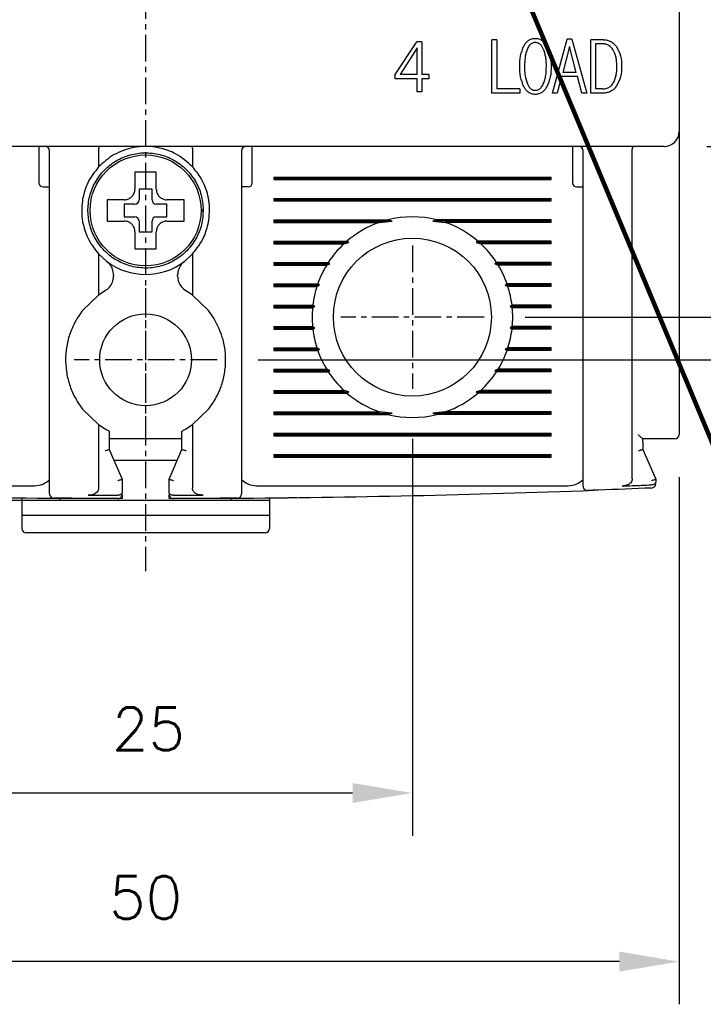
# Model space of a CAD drawing. Extents: x -6 to 988, y -5 to 692.
# Tile 5 of 24: x 283 to 315, y 454 to 500. Entities that reach past the tile are written whole.
import ezdxf

# ---------------------------------------------------------------- set-up
doc = ezdxf.new("R2010")
doc.units = 0
doc.header["$MEASUREMENT"] = 0
doc.linetypes.add('CENTER', pattern=[2, 1.25, -0.25, 0.25, -0.25])
doc.layers.get('0').update_dxf_attribs({"linetype": 'CONTINUOUS'})
doc.layers.add('cen', color=1, linetype='CENTER')
doc.layers.add('di', color=3, linetype='CONTINUOUS')
doc.styles.add('KIM', font='ROMANS.shx', dxfattribs={"height": 5, "bigfont": 'GSG1.shx'})
doc.styles.get("Standard").update_dxf_attribs({"font": 'romans.shx', "height": 2, "bigfont": 'hgs.shx'})
doc.dimstyles.get("Standard").update_dxf_attribs({"dimscale": 0, "dimtxt": 2, "dimasz": 2, "dimexe": 0.5, "dimexo": 0.5, "dimgap": 1, "dimtad": 1, "dimdsep": 46, "dimtxsty": 'Standard', "dimcen": 0, "dimclrd": 3, "dimclre": 3, "dimclrt": 3, "dimadec": 0, "dimazin": 2, "dimtp": 0.1, "dimtm": 0.1, "dimtfac": 1, "dimtmove": 0, "dimatfit": 3, "dimfxl": 0, "dimtolj": 1, "dimarcsym": 0})
doc.dimstyles.new('STANDARD$0', dxfattribs={"dimtxt": 5, "dimasz": 5, "dimexe": 1, "dimexo": 2, "dimgap": 2, "dimtad": 1, "dimdec": 4, "dimzin": 12, "dimdsep": 46, "dimtxsty": 'KIM', "dimcen": -1, "dimdle": 0.1, "dimadec": 0, "dimazin": 0, "dimtfac": 1, "dimtdec": 4, "dimtmove": 0, "dimatfit": 3, "dimfxl": 0, "dimtolj": 1, "dimtzin": 0, "dimarcsym": 0})

# ---------------------------------------------------------------- blocks, each defined once
blk = doc.blocks.new('*D147')
at = {"layer": 'di'}
for p, q in [((263.978, 478.683), (263.978, 453.883)), ((313.978, 478.583), (313.978, 453.883)), ((311.178, 455.883), (266.778, 455.883))]:
    blk.add_line(p, q, dxfattribs=at)
for points in [[(266.778, 456.35), (266.778, 455.416), (263.978, 455.883)], [(311.178, 456.35), (311.178, 455.416), (313.978, 455.883)]]:
    blk.add_solid(points, dxfattribs=at)
at = {"layer": 'di', "insert": (288.979, 458.883), "char_height": 2, "attachment_point": 5}
blk.add_mtext('\\A1;50', dxfattribs=at)
blk = doc.blocks.new('*D148')
at = {"layer": 'di'}
for p, q in [((276.478, 480.383), (276.478, 461.785)), ((301.478, 480.383), (301.478, 461.785)), ((279.278, 463.785), (298.678, 463.785))]:
    blk.add_line(p, q, dxfattribs=at)
for points in [[(279.278, 464.252), (279.278, 463.318), (276.478, 463.785)], [(298.678, 464.252), (298.678, 463.318), (301.478, 463.785)]]:
    blk.add_solid(points, dxfattribs=at)
at = {"layer": 'di', "insert": (289.113, 466.785), "char_height": 2, "attachment_point": 5}
blk.add_mtext('\\A1;25', dxfattribs=at)
blk = doc.blocks.new('*D149')
at = {"layer": 'di'}
for p, q in [((262.778, 576.083), (253.016, 576.083)), ((255.016, 573.283), (255.016, 480.283)), ((286.978, 477.483), (253.016, 477.483))]:
    blk.add_line(p, q, dxfattribs=at)
for points in [[(254.549, 573.283), (255.483, 573.283), (255.016, 576.083)], [(254.549, 480.283), (255.483, 480.283), (255.016, 477.483)]]:
    blk.add_solid(points, dxfattribs=at)
at = {"layer": 'di', "insert": (252.016, 527.183), "char_height": 2, "attachment_point": 5, "rotation": 90}
blk.add_mtext('\\A1;98.5', dxfattribs=at)
blk = doc.blocks.new('*D151')
at = {"layer": 'di'}
for p, q in [((306.755, 566.083), (353.689, 566.083)), ((351.689, 563.283), (351.689, 488.883)), ((306.755, 486.083), (353.689, 486.083))]:
    blk.add_line(p, q, dxfattribs=at)
for points in [[(351.223, 563.283), (352.156, 563.283), (351.689, 566.083)], [(351.223, 488.883), (352.156, 488.883), (351.689, 486.083)]]:
    blk.add_solid(points, dxfattribs=at)
at = {"layer": 'di', "insert": (348.689, 526.083), "char_height": 2, "attachment_point": 5, "rotation": 90}
blk.add_mtext('\\A1;80', dxfattribs=at)
blk = doc.blocks.new('*D152')
at = {"layer": 'di'}
for p, q in [((315.278, 558.083), (343.689, 558.083)), ((341.689, 555.283), (341.689, 496.883)), ((315.278, 494.083), (343.689, 494.083))]:
    blk.add_line(p, q, dxfattribs=at)
for points in [[(341.223, 555.283), (342.156, 555.283), (341.689, 558.083)], [(341.223, 496.883), (342.156, 496.883), (341.689, 494.083)]]:
    blk.add_solid(points, dxfattribs=at)
at = {"layer": 'di', "insert": (338.689, 526.083), "char_height": 2, "attachment_point": 5, "rotation": 90}
blk.add_mtext('\\A1;64', dxfattribs=at)
blk = doc.blocks.new('*D161')
at = {"layer": 'di'}
for p, q in [((294.333, 568.083), (363.689, 568.083)), ((361.689, 565.283), (361.689, 486.883)), ((294.255, 484.083), (363.689, 484.083))]:
    blk.add_line(p, q, dxfattribs=at)
for points in [[(361.223, 565.283), (362.156, 565.283), (361.689, 568.083)], [(361.223, 486.883), (362.156, 486.883), (361.689, 484.083)]]:
    blk.add_solid(points, dxfattribs=at)
at = {"layer": 'di', "insert": (358.689, 526.083), "char_height": 2, "attachment_point": 5, "rotation": 90}
blk.add_mtext('\\A1;84', dxfattribs=at)

msp = doc.modelspace()

# ---------------------------------------------------------------- linework, layer by layer
for p, q in [((313.978, 557.383), (313.978, 494.783)), ((300.675, 497.448), (301.682, 498.987)), ((301.925, 498.987), (301.682, 498.987)), ((301.925, 498.987), (301.925, 497.448)), ((305.427, 499.083), (305.203, 499.083)), ((305.203, 496.583), (305.203, 499.083)), ((305.427, 499.083), (305.427, 496.775)), ((308.043, 496.583), (308.726, 499.115)), ((308.834, 498.762), (308.519, 497.544)), ((308.945, 499.115), (308.726, 499.115)), ((309.155, 497.544), (308.834, 498.762)), ((308.945, 499.115), (309.645, 496.583)), ((309.839, 496.583), (309.839, 499.083)), ((310.431, 499.083), (309.839, 499.083)), ((310.378, 498.89), (310.063, 498.89)), ((310.063, 498.89), (310.063, 496.775)), ((301.7, 498.698), (300.899, 497.448)), ((301.7, 497.448), (301.7, 498.698)), ((300.675, 497.256), (300.675, 497.448)), ((301.7, 497.448), (300.899, 497.448)), ((302.246, 497.448), (301.925, 497.448)), ((302.246, 497.448), (302.246, 497.256)), ((309.155, 497.544), (308.519, 497.544)), ((301.7, 497.256), (300.675, 497.256)), ((301.7, 496.647), (301.7, 497.256)), ((302.246, 497.256), (301.925, 497.256)), ((301.925, 497.256), (301.925, 496.647)), ((308.462, 497.352), (308.267, 496.583)), ((309.209, 497.352), (308.462, 497.352)), ((309.421, 496.583), (309.209, 497.352)), ((301.925, 496.647), (301.7, 496.647)), ((306.519, 496.583), (305.203, 496.583)), ((306.519, 496.775), (305.427, 496.775)), ((306.519, 496.775), (306.519, 496.583)), ((308.267, 496.583), (308.043, 496.583)), ((309.645, 496.583), (309.421, 496.583)), ((310.431, 496.583), (309.839, 496.583)), ((310.378, 496.775), (310.063, 496.775)), ((313.978, 494.783), (313.978, 493.955)), ((313.278, 494.083), (264.678, 494.083)), ((283.978, 494.083), (283.978, 493.683)), ((283.978, 493.683), (283.978, 492.383)), ((284.478, 478.68), (284.478, 493.883)), ((286.778, 493.899), (286.778, 493.897)), ((286.778, 493.897), (286.778, 493.122)), ((291.178, 493.897), (291.178, 493.899)), ((291.178, 493.897), (291.178, 493.122)), ((293.478, 493.883), (293.478, 478.68)), ((293.978, 493.683), (293.978, 494.083)), ((293.978, 492.383), (293.978, 493.683)), ((308.978, 494.083), (308.978, 493.683)), ((308.978, 493.683), (308.978, 492.383)), ((309.478, 479.041), (309.478, 493.883)), ((311.778, 493.899), (311.778, 493.897)), ((311.778, 478.503), (311.778, 493.897)), ((313.978, 493.955), (313.978, 480.583)), ((294.978, 492.64), (307.978, 492.64)), ((294.978, 492.64), (294.978, 492.525)), ((294.978, 492.583), (307.978, 492.583)), ((294.978, 492.525), (307.978, 492.525)), ((307.978, 492.525), (307.978, 492.64)), ((284.178, 492.183), (284.478, 492.183)), ((289.278, 492.083), (288.678, 492.083)), ((288.678, 492.083), (288.678, 491.583)), ((289.278, 491.583), (289.278, 492.083)), ((293.778, 492.183), (293.478, 492.183)), ((309.178, 492.183), (309.478, 492.183)), ((287.409, 491.583), (287.178, 491.583)), ((288.478, 491.383), (287.978, 491.383)), ((287.978, 491.383), (287.978, 490.783)), ((289.978, 491.383), (289.478, 491.383)), ((289.978, 490.783), (289.978, 491.383)), ((294.978, 491.64), (307.978, 491.64)), ((294.978, 491.64), (294.978, 491.525)), ((294.978, 491.583), (307.978, 491.583)), ((294.978, 491.525), (307.978, 491.525)), ((307.978, 491.525), (307.978, 491.64)), ((291.578, 491.117), (291.678, 491.117)), ((291.678, 491.049), (291.578, 491.049)), ((291.678, 491.117), (291.678, 491.049)), ((287.978, 490.783), (288.478, 490.783)), ((288.678, 490.583), (288.678, 490.083)), ((289.278, 490.083), (289.278, 490.583)), ((289.478, 490.783), (289.978, 490.783)), ((294.978, 490.64), (300.331, 490.64)), ((294.978, 490.64), (294.978, 490.525)), ((294.978, 490.583), (300.525, 490.583)), ((294.978, 490.525), (299.943, 490.525)), ((299.943, 490.525), (300.525, 490.583)), ((300.525, 490.583), (300.331, 490.64)), ((302.626, 490.64), (302.432, 490.583)), ((302.432, 490.583), (303.013, 490.525)), ((307.978, 490.583), (302.432, 490.583)), ((307.978, 490.64), (302.626, 490.64)), ((307.978, 490.525), (303.013, 490.525)), ((307.978, 490.525), (307.978, 490.64)), ((288.678, 490.083), (289.278, 490.083)), ((294.978, 489.64), (298.407, 489.64)), ((294.978, 489.64), (294.978, 489.525)), ((294.978, 489.583), (298.493, 489.583)), ((294.978, 489.525), (298.278, 489.525)), ((298.278, 489.525), (298.493, 489.583)), ((298.493, 489.583), (298.407, 489.64)), ((304.55, 489.64), (304.463, 489.583)), ((304.463, 489.583), (304.679, 489.525)), ((307.978, 489.583), (304.463, 489.583)), ((307.978, 489.64), (304.55, 489.64)), ((307.978, 489.525), (304.679, 489.525)), ((307.978, 489.525), (307.978, 489.64)), ((288.478, 489.513), (288.478, 489.283)), ((286.778, 489.043), (286.778, 487.12)), ((286.778, 489.043), (287.163, 488.695)), ((290.794, 488.695), (291.178, 489.043)), ((291.178, 489.043), (291.178, 487.12)), ((294.978, 488.64), (297.535, 488.64)), ((294.978, 488.64), (294.978, 488.525)), ((297.617, 488.583), (297.535, 488.64)), ((305.422, 488.64), (305.34, 488.583)), ((307.978, 488.64), (305.422, 488.64)), ((307.978, 488.525), (307.978, 488.64)), ((294.978, 488.583), (297.617, 488.583)), ((294.978, 488.525), (297.463, 488.525)), ((297.463, 488.525), (297.617, 488.583)), ((305.34, 488.583), (305.494, 488.525)), ((307.978, 488.583), (305.34, 488.583)), ((307.978, 488.525), (305.494, 488.525)), ((287.478, 488.058), (287.478, 488.009)), ((290.478, 488.009), (290.478, 488.058)), ((287.083, 487.318), (286.778, 487.12)), ((291.178, 487.12), (290.874, 487.318)), ((294.978, 487.64), (297.044, 487.64)), ((294.978, 487.64), (294.978, 487.525)), ((294.978, 487.583), (297.13, 487.583)), ((294.978, 487.525), (297.005, 487.525)), ((297.005, 487.525), (297.13, 487.583)), ((297.13, 487.583), (297.044, 487.64)), ((305.913, 487.64), (305.827, 487.583)), ((305.827, 487.583), (305.952, 487.525)), ((307.978, 487.583), (305.827, 487.583)), ((307.978, 487.64), (305.913, 487.64)), ((307.978, 487.525), (305.952, 487.525)), ((307.978, 487.525), (307.978, 487.64)), ((286.778, 487.12), (286.028, 486.398)), ((291.928, 486.398), (291.178, 487.12)), ((292.178, 486.038), (291.928, 486.398)), ((294.978, 486.64), (296.812, 486.64)), ((294.978, 486.64), (294.978, 486.525)), ((294.978, 486.583), (296.906, 486.583)), ((294.978, 486.525), (296.799, 486.525)), ((296.799, 486.525), (296.906, 486.583)), ((296.906, 486.583), (296.812, 486.64)), ((306.145, 486.64), (306.051, 486.583)), ((306.051, 486.583), (306.158, 486.525)), ((307.978, 486.583), (306.051, 486.583)), ((307.978, 486.64), (306.145, 486.64)), ((307.978, 486.525), (306.158, 486.525)), ((307.978, 486.525), (307.978, 486.64)), ((294.978, 485.64), (296.799, 485.64)), ((294.978, 485.64), (294.978, 485.525)), ((294.978, 485.583), (296.906, 485.583)), ((294.978, 485.525), (296.812, 485.525)), ((296.906, 485.583), (296.799, 485.64)), ((296.812, 485.525), (296.906, 485.583)), ((306.158, 485.64), (306.051, 485.583)), ((306.051, 485.583), (306.145, 485.525)), ((307.978, 485.583), (306.051, 485.583)), ((307.978, 485.525), (306.145, 485.525)), ((307.978, 485.64), (306.158, 485.64)), ((307.978, 485.525), (307.978, 485.64)), ((294.978, 484.64), (297.005, 484.64)), ((294.978, 484.64), (294.978, 484.525)), ((294.978, 484.583), (297.13, 484.583)), ((294.978, 484.525), (297.044, 484.525)), ((297.13, 484.583), (297.005, 484.64)), ((297.044, 484.525), (297.13, 484.583)), ((305.952, 484.64), (305.827, 484.583)), ((305.827, 484.583), (305.913, 484.525)), ((307.978, 484.583), (305.827, 484.583)), ((307.978, 484.525), (305.913, 484.525)), ((307.978, 484.64), (305.952, 484.64)), ((307.978, 484.525), (307.978, 484.64)), ((294.978, 483.64), (297.463, 483.64)), ((294.978, 483.64), (294.978, 483.525)), ((294.978, 483.583), (297.617, 483.583)), ((294.978, 483.525), (297.535, 483.525)), ((297.617, 483.583), (297.463, 483.64)), ((297.535, 483.525), (297.617, 483.583)), ((305.494, 483.64), (305.34, 483.583)), ((305.34, 483.583), (305.422, 483.525)), ((307.978, 483.583), (305.34, 483.583)), ((307.978, 483.525), (305.422, 483.525)), ((307.978, 483.64), (305.494, 483.64)), ((307.978, 483.525), (307.978, 483.64)), ((294.978, 482.64), (298.278, 482.64)), ((294.978, 482.64), (294.978, 482.525)), ((298.493, 482.583), (298.278, 482.64)), ((304.679, 482.64), (304.463, 482.583)), ((307.978, 482.64), (304.679, 482.64)), ((307.978, 482.525), (307.978, 482.64)), ((294.978, 482.583), (298.493, 482.583)), ((294.978, 482.525), (298.407, 482.525)), ((298.407, 482.525), (298.493, 482.583)), ((304.463, 482.583), (304.55, 482.525)), ((307.978, 482.583), (304.463, 482.583)), ((307.978, 482.525), (304.55, 482.525)), ((285.778, 482.128), (286.028, 481.768)), ((286.028, 481.768), (286.778, 481.046)), ((291.178, 481.046), (291.928, 481.768)), ((294.978, 481.64), (299.943, 481.64)), ((294.978, 481.64), (294.978, 481.525)), ((294.978, 481.583), (300.525, 481.583)), ((294.978, 481.525), (300.331, 481.525)), ((300.525, 481.583), (299.943, 481.64)), ((300.331, 481.525), (300.525, 481.583)), ((303.013, 481.64), (302.432, 481.583)), ((302.432, 481.583), (302.626, 481.525)), ((307.978, 481.583), (302.432, 481.583)), ((307.978, 481.525), (302.626, 481.525)), ((307.978, 481.64), (303.013, 481.64)), ((307.978, 481.525), (307.978, 481.64)), ((286.778, 481.046), (286.778, 478.062)), ((286.778, 481.046), (287.078, 480.85)), ((290.878, 480.85), (291.178, 481.046)), ((291.178, 481.046), (291.178, 478.062)), ((287.278, 480.74), (287.278, 479.882)), ((290.678, 480.383), (287.278, 480.383)), ((290.678, 479.882), (290.678, 480.74)), ((294.978, 480.64), (307.978, 480.64)), ((294.978, 480.64), (294.978, 480.525)), ((294.978, 480.583), (307.978, 480.583)), ((294.978, 480.525), (307.978, 480.525)), ((307.978, 480.525), (307.978, 480.64)), ((313.278, 480.383), (312.277, 480.383)), ((312.278, 480.25), (312.277, 480.383)), ((312.278, 480.25), (312.278, 480.383)), ((287.278, 479.882), (287.278, 479.883)), ((287.278, 479.883), (287.878, 478.483)), ((290.078, 478.483), (290.678, 479.883)), ((290.678, 479.883), (290.678, 479.882)), ((312.278, 480.25), (312.278, 479.882)), ((312.278, 479.882), (312.278, 479.883)), ((312.278, 479.883), (312.878, 478.483)), ((287.493, 479.383), (290.464, 479.383)), ((294.978, 479.64), (307.978, 479.64)), ((294.978, 479.64), (294.978, 479.525)), ((294.978, 479.583), (307.978, 479.583)), ((294.978, 479.525), (307.978, 479.525)), ((307.978, 479.525), (307.978, 479.64)), ((287.878, 478.483), (287.878, 478.482)), ((287.878, 478.482), (287.878, 477.865)), ((290.078, 478.482), (290.078, 478.483)), ((290.078, 477.865), (290.078, 478.482)), ((312.878, 478.483), (312.878, 478.482)), ((312.878, 478.482), (312.878, 478.355)), ((269.178, 478.183), (283.778, 478.183)), ((294.178, 478.183), (308.778, 478.183)), ((312.685, 478.224), (312.678, 478.224)), ((283.178, 477.612), (283.178, 477.483)), ((284.978, 477.483), (284.978, 477.597)), ((284.978, 477.597), (287.878, 477.584)), ((287.678, 477.733), (287.678, 477.733)), ((287.878, 477.737), (287.878, 477.584)), ((290.078, 477.584), (290.078, 477.737)), ((290.078, 477.584), (292.978, 477.597)), ((290.278, 477.733), (290.279, 477.733)), ((292.978, 477.597), (292.978, 477.483)), ((294.778, 477.612), (294.778, 477.483)), ((284.978, 477.483), (283.178, 477.483)), ((283.178, 477.483), (283.178, 476.783)), ((292.978, 477.483), (284.978, 477.483)), ((294.778, 477.483), (292.978, 477.483)), ((294.778, 477.483), (294.778, 476.783)), ((294.778, 476.783), (283.178, 476.783)), ((283.178, 476.783), (283.178, 476.183)), ((294.778, 476.783), (294.778, 476.183)), ((294.578, 475.983), (283.378, 475.983))]:
    msp.add_line(p, q)
for centre, radius in [((288.978, 491.083), 2.6), ((301.478, 486.083), 3.7), ((288.978, 484.083), 2.15)]:
    msp.add_circle(centre, radius)
for centre, radius, start, end in [((313.278, 494.783), 0.7, 270, 0), ((284.278, 493.883), 0.2, 0, 90), ((293.678, 493.883), 0.2, 90, 180), ((309.278, 493.883), 0.2, 0, 90), ((284.178, 492.383), 0.2, 180, 270), ((293.778, 492.383), 0.2, 270, 0), ((309.178, 492.383), 0.2, 180, 270), ((288.478, 491.583), 0.2, 270, 0), ((289.478, 491.583), 0.2, 180, 270), ((288.478, 490.583), 0.2, 0, 90), ((289.478, 490.583), 0.2, 90, 180), ((301.478, 486.083), 4.7, 109.0625, 130.8026), ((301.478, 486.083), 4.7, 75.8668, 104.1332), ((301.478, 486.083), 4.7, 49.1974, 70.9375), ((301.478, 486.083), 4.7, 132.9123, 147.0301), ((301.478, 486.083), 4.7, 32.9699, 47.0877), ((288.978, 491.083), 3, 232.7522, 307.2478), ((301.478, 486.083), 4.7, 148.6925, 160.6442), ((301.478, 486.083), 4.7, 19.3558, 31.3075), ((301.478, 486.083), 4.7, 162.1296, 173.1848), ((301.478, 486.083), 4.7, 6.8152, 17.8704), ((301.478, 486.083), 4.7, 174.6005, 185.3995), ((301.478, 486.083), 4.7, 354.6005, 5.3995), ((301.478, 486.083), 4.7, 186.8152, 197.8704), ((301.478, 486.083), 4.7, 342.1296, 353.1848), ((301.478, 486.083), 4.7, 199.3558, 211.3075), ((301.478, 486.083), 4.7, 328.6925, 340.6442), ((301.478, 486.083), 4.7, 212.9699, 227.0877), ((301.478, 486.083), 4.7, 312.9123, 327.0301), ((301.478, 486.083), 4.7, 229.1974, 250.9375), ((301.478, 486.083), 4.7, 289.0625, 310.8026), ((301.478, 486.083), 4.7, 255.8668, 284.1332), ((313.778, 480.583), 0.2, 270, 0), ((283.778, 479.183), 1, 270, 314.6343), ((294.178, 479.183), 1, 225.4794, 270), ((308.778, 479.183), 1, 270, 314.6343), ((309.678, 478.158), 0.2, 180, 272.0766), ((312.678, 478.275), 0.2, 272.3777, 0), ((288.978, 1049.043), 571.46, 267.89402, 269.59895), ((284.678, 477.799), 0.2, 180, 269.5687), ((287.678, 477.784), 0.2, 269.8696, 0), ((290.278, 477.784), 0.2, 180, 270.1304), ((288.978, 1049.043), 571.46, 270.40105, 272.10598), ((293.278, 477.799), 0.2, 270.4313, 0), ((283.378, 476.183), 0.2, 180, 270), ((294.578, 476.183), 0.2, 270, 0)]:
    msp.add_arc(centre, radius, start, end)
for points, knots in [([(306.507, 497.834), (306.51, 498.002), (306.517, 498.335), (306.641, 498.644), (306.702, 498.798)], [0, 0, 0, 0, 0.502084, 1, 1, 1, 1]), ([(306.702, 498.798), (306.732, 498.846), (306.791, 498.941), (306.915, 499.055), (307.067, 499.134), (307.179, 499.143), (307.235, 499.147)], [0, 0, 0, 0, 0.2504687, 0.4996068, 0.7489103, 1, 1, 1, 1]), ([(307.235, 498.954), (307.189, 498.949), (307.102, 498.939), (306.979, 498.847), (306.911, 498.747), (306.877, 498.677), (306.87, 498.661)], [0, 0, 0, 0, 0.275455, 0.527007, 0.894457, 1, 1, 1, 1]), ([(307.235, 499.147), (307.292, 499.142), (307.405, 499.134), (307.558, 499.056), (307.683, 498.94), (307.745, 498.846), (307.775, 498.798)], [0, 0, 0, 0, 0.250227, 0.499897, 0.749407, 1, 1, 1, 1]), ([(307.611, 498.661), (307.591, 498.699), (307.543, 498.789), (307.447, 498.892), (307.332, 498.948), (307.265, 498.952), (307.235, 498.954)], [0, 0, 0, 0, 0.257599, 0.602919, 0.821778, 1, 1, 1, 1]), ([(307.775, 498.798), (307.84, 498.644), (307.97, 498.336), (307.977, 498.002), (307.981, 497.834)], [0, 0, 0, 0, 0.499561, 1, 1, 1, 1]), ([(310.874, 498.625), (310.822, 498.69), (310.731, 498.802), (310.545, 498.88), (310.431, 498.887), (310.378, 498.89)], [0, 0, 0, 0, 0.419523, 0.726037, 1, 1, 1, 1]), ([(310.431, 499.083), (310.491, 499.079), (310.609, 499.071), (310.777, 499.006), (310.924, 498.903), (310.999, 498.81), (311.037, 498.764)], [0, 0, 0, 0, 0.250217, 0.499042, 0.748694, 1, 1, 1, 1]), ([(311.037, 498.764), (311.113, 498.619), (311.266, 498.329), (311.276, 498.002), (311.281, 497.838)], [0, 0, 0, 0, 0.498915, 1, 1, 1, 1]), ([(306.87, 498.661), (306.844, 498.595), (306.793, 498.462), (306.741, 498.184), (306.735, 497.974), (306.731, 497.834)], [0, 0, 0, 0, 0.251849, 0.503623, 1, 1, 1, 1]), ([(307.757, 497.834), (307.755, 497.906), (307.753, 498.048), (307.727, 498.33), (307.657, 498.529), (307.611, 498.661)], [0, 0, 0, 0, 0.253747, 0.507704, 1, 1, 1, 1]), ([(311.057, 497.831), (311.055, 497.902), (311.051, 498.042), (311.02, 498.317), (310.932, 498.504), (310.874, 498.625)], [0, 0, 0, 0, 0.2566177, 0.5135218, 1, 1, 1, 1]), ([(306.702, 496.874), (306.641, 497.028), (306.517, 497.336), (306.51, 497.668), (306.507, 497.834)], [0, 0, 0, 0, 0.49962, 1, 1, 1, 1]), ([(306.731, 497.834), (306.732, 497.763), (306.735, 497.621), (306.758, 497.34), (306.823, 497.14), (306.866, 497.008)], [0, 0, 0, 0, 0.253194, 0.506489, 1, 1, 1, 1]), ([(307.611, 497.008), (307.638, 497.074), (307.691, 497.206), (307.745, 497.483), (307.752, 497.694), (307.757, 497.834)], [0, 0, 0, 0, 0.2519645, 0.503858, 1, 1, 1, 1]), ([(307.981, 497.834), (307.977, 497.667), (307.97, 497.333), (307.84, 497.026), (307.775, 496.874)], [0, 0, 0, 0, 0.50225, 1, 1, 1, 1]), ([(310.874, 497.029), (310.908, 497.093), (311.008, 497.278), (311.051, 497.558), (311.055, 497.764), (311.057, 497.831)], [0, 0, 0, 0, 0.2580032, 0.7559467, 1, 1, 1, 1]), ([(311.281, 497.838), (311.277, 497.671), (311.268, 497.34), (311.113, 497.047), (311.037, 496.902)], [0, 0, 0, 0, 0.503418, 1, 1, 1, 1]), ([(306.866, 497.008), (306.886, 496.969), (306.931, 496.881), (307.022, 496.777), (307.135, 496.719), (307.203, 496.713), (307.235, 496.711)], [0, 0, 0, 0, 0.259246, 0.592427, 0.809802, 1, 1, 1, 1]), ([(307.235, 496.711), (307.28, 496.716), (307.369, 496.726), (307.493, 496.817), (307.566, 496.919), (307.602, 496.991), (307.611, 497.008)], [0, 0, 0, 0, 0.265392, 0.520257, 0.886599, 1, 1, 1, 1]), ([(310.378, 496.775), (310.454, 496.781), (310.588, 496.791), (310.763, 496.889), (310.837, 496.982), (310.874, 497.029)], [0, 0, 0, 0, 0.390192, 0.690048, 1, 1, 1, 1]), ([(307.235, 496.519), (307.179, 496.523), (307.066, 496.532), (306.914, 496.612), (306.792, 496.73), (306.732, 496.826), (306.702, 496.874)], [0, 0, 0, 0, 0.249809, 0.499524, 0.749146, 1, 1, 1, 1]), ([(307.775, 496.874), (307.745, 496.826), (307.684, 496.731), (307.56, 496.612), (307.406, 496.532), (307.292, 496.523), (307.235, 496.519)], [0, 0, 0, 0, 0.249968, 0.498633, 0.749365, 1, 1, 1, 1]), ([(311.037, 496.902), (310.999, 496.855), (310.925, 496.762), (310.778, 496.658), (310.61, 496.593), (310.491, 496.586), (310.431, 496.583)], [0, 0, 0, 0, 0.250808, 0.500239, 0.749474, 1, 1, 1, 1]), ([(291.678, 491.117), (291.658, 491.351), (291.616, 491.823), (291.324, 492.478), (290.886, 493.038), (290.314, 493.465), (289.652, 493.73), (288.944, 493.813), (288.238, 493.712), (287.583, 493.431), (287.023, 492.989), (286.596, 492.419), (286.331, 491.756), (286.248, 491.048), (286.349, 490.343), (286.63, 489.687), (287.072, 489.127), (287.643, 488.7), (288.305, 488.436), (289.013, 488.352), (289.719, 488.453), (290.374, 488.735), (290.934, 489.176), (291.359, 489.747), (291.634, 490.409), (291.664, 490.882), (291.678, 491.117)], [0, 0, 0, 0, 0.041425, 0.083575, 0.125, 0.166425, 0.208575, 0.25, 0.291425, 0.333575, 0.375, 0.416425, 0.458575, 0.5, 0.541425, 0.583575, 0.625, 0.666425, 0.708575, 0.75, 0.791425, 0.833575, 0.875, 0.916425, 0.958575, 1, 1, 1, 1]), ([(286.778, 493.899), (286.78, 493.921), (286.782, 493.964), (286.792, 494.02), (286.806, 494.061), (286.82, 494.079), (286.829, 494.083), (286.832, 494.083), (286.832, 494.083)], [0, 0, 0, 0, 0.217458, 0.434773, 0.655996, 0.884662, 0.986783, 1, 1, 1, 1]), ([(287.944, 493.899), (287.785, 493.832), (287.349, 493.65), (287, 493.327), (286.778, 493.122)], [0, 0, 0, 0, 0.364329, 1, 1, 1, 1]), ([(288.978, 494.083), (288.791, 494.074), (288.438, 494.057), (288.102, 493.949), (287.944, 493.899)], [0, 0, 0, 0, 0.532004, 1, 1, 1, 1]), ([(290.013, 493.899), (289.818, 493.959), (289.481, 494.064), (289.128, 494.077), (288.978, 494.083)], [0, 0, 0, 0, 0.575575, 1, 1, 1, 1]), ([(291.178, 493.122), (290.927, 493.351), (290.575, 493.67), (290.138, 493.848), (290.013, 493.899)], [0, 0, 0, 0, 0.7139436, 1, 1, 1, 1]), ([(291.125, 494.083), (291.125, 494.083), (291.128, 494.083), (291.137, 494.079), (291.151, 494.061), (291.165, 494.02), (291.175, 493.964), (291.177, 493.921), (291.178, 493.899)], [0, 0, 0, 0, 0.013217, 0.115338, 0.344004, 0.565227, 0.782542, 1, 1, 1, 1]), ([(311.778, 493.899), (311.78, 493.921), (311.782, 493.964), (311.792, 494.02), (311.806, 494.061), (311.82, 494.079), (311.829, 494.083), (311.832, 494.083), (311.832, 494.083)], [0, 0, 0, 0, 0.217458, 0.434773, 0.655996, 0.884662, 0.986783, 1, 1, 1, 1]), ([(286.778, 493.122), (286.591, 492.887), (286.241, 492.45), (286.096, 491.888), (286.028, 491.628)], [0, 0, 0, 0, 0.538099, 1, 1, 1, 1]), ([(288.478, 492.883), (288.478, 492.839), (288.478, 492.763), (288.478, 492.686), (288.478, 492.653)], [0, 0, 0, 0, 0.571794, 1, 1, 1, 1]), ([(289.478, 492.653), (289.478, 492.686), (289.478, 492.763), (289.478, 492.839), (289.478, 492.883)], [0, 0, 0, 0, 0.428206, 1, 1, 1, 1]), ([(291.928, 491.628), (291.919, 491.677), (291.851, 492.011), (291.638, 492.558), (291.32, 492.948), (291.178, 493.122)], [0, 0, 0, 0, 0.0873637, 0.5935714, 1, 1, 1, 1]), ([(288.478, 492.653), (288.478, 492.487), (288.478, 492.297), (288.478, 492.107), (288.478, 492.083)], [0, 0, 0, 0, 0.871112, 1, 1, 1, 1]), ([(289.478, 492.083), (289.478, 492.107), (289.478, 492.297), (289.478, 492.487), (289.478, 492.653)], [0, 0, 0, 0, 0.128888, 1, 1, 1, 1]), ([(287.978, 491.583), (288.035, 491.588), (288.147, 491.599), (288.297, 491.685), (288.41, 491.812), (288.47, 491.953), (288.476, 492.046), (288.478, 492.083)], [0, 0, 0, 0, 0.214612, 0.429239, 0.643513, 0.857576, 1, 1, 1, 1]), ([(289.478, 492.083), (289.484, 492.027), (289.495, 491.914), (289.581, 491.764), (289.708, 491.651), (289.848, 491.591), (289.941, 491.585), (289.978, 491.583)], [0, 0, 0, 0, 0.214612, 0.429239, 0.643513, 0.857576, 1, 1, 1, 1]), ([(286.028, 491.628), (285.997, 491.339), (285.957, 490.971), (286.016, 490.614), (286.028, 490.537)], [0, 0, 0, 0, 0.784619, 1, 1, 1, 1]), ([(287.978, 491.583), (287.954, 491.583), (287.764, 491.583), (287.574, 491.583), (287.409, 491.583)], [0, 0, 0, 0, 0.128888, 1, 1, 1, 1]), ([(290.548, 491.583), (290.383, 491.583), (290.193, 491.583), (290.003, 491.583), (289.978, 491.583)], [0, 0, 0, 0, 0.871112, 1, 1, 1, 1]), ([(290.778, 491.583), (290.735, 491.583), (290.659, 491.583), (290.582, 491.583), (290.548, 491.583)], [0, 0, 0, 0, 0.571794, 1, 1, 1, 1]), ([(291.928, 490.537), (291.961, 490.832), (292, 491.196), (291.94, 491.558), (291.928, 491.628)], [0, 0, 0, 0, 0.807197, 1, 1, 1, 1]), ([(286.028, 490.537), (286.094, 490.284), (286.241, 489.716), (286.587, 489.283), (286.778, 489.043)], [0, 0, 0, 0, 0.44586, 1, 1, 1, 1]), ([(287.178, 490.583), (287.232, 490.583), (287.308, 490.583), (287.386, 490.583), (287.409, 490.583)], [0, 0, 0, 0, 0.70684, 1, 1, 1, 1]), ([(287.409, 490.583), (287.574, 490.583), (287.764, 490.583), (287.954, 490.583), (287.978, 490.583)], [0, 0, 0, 0, 0.871112, 1, 1, 1, 1]), ([(288.478, 490.083), (288.473, 490.139), (288.462, 490.251), (288.376, 490.401), (288.249, 490.514), (288.109, 490.574), (288.016, 490.58), (287.978, 490.583)], [0, 0, 0, 0, 0.214612, 0.429239, 0.643513, 0.857576, 1, 1, 1, 1]), ([(289.978, 490.583), (289.922, 490.577), (289.81, 490.566), (289.66, 490.48), (289.547, 490.353), (289.487, 490.213), (289.481, 490.12), (289.478, 490.083)], [0, 0, 0, 0, 0.2146123, 0.4292387, 0.6435135, 0.8575757, 1, 1, 1, 1]), ([(289.978, 490.583), (290.003, 490.583), (290.193, 490.583), (290.383, 490.583), (290.548, 490.583)], [0, 0, 0, 0, 0.128888, 1, 1, 1, 1]), ([(290.548, 490.583), (290.582, 490.583), (290.659, 490.583), (290.735, 490.583), (290.778, 490.583)], [0, 0, 0, 0, 0.428206, 1, 1, 1, 1]), ([(291.178, 489.043), (291.379, 489.297), (291.724, 489.732), (291.868, 490.3), (291.928, 490.537)], [0, 0, 0, 0, 0.5832405, 1, 1, 1, 1]), ([(288.478, 490.083), (288.478, 490.058), (288.478, 489.868), (288.478, 489.678), (288.478, 489.513)], [0, 0, 0, 0, 0.128888, 1, 1, 1, 1]), ([(289.478, 489.513), (289.478, 489.678), (289.478, 489.868), (289.478, 490.058), (289.478, 490.083)], [0, 0, 0, 0, 0.871112, 1, 1, 1, 1]), ([(289.478, 489.283), (289.478, 489.336), (289.478, 489.412), (289.478, 489.49), (289.478, 489.513)], [0, 0, 0, 0, 0.70684, 1, 1, 1, 1]), ([(287.478, 488.058), (287.469, 488.148), (287.451, 488.328), (287.327, 488.549), (287.211, 488.652), (287.163, 488.695)], [0, 0, 0, 0, 0.3678302, 0.7356828, 1, 1, 1, 1]), ([(290.794, 488.695), (290.728, 488.633), (290.596, 488.51), (290.495, 488.278), (290.483, 488.123), (290.478, 488.058)], [0, 0, 0, 0, 0.366316, 0.732589, 1, 1, 1, 1]), ([(287.083, 487.318), (287.156, 487.371), (287.301, 487.478), (287.448, 487.724), (287.468, 487.911), (287.478, 488.009)], [0, 0, 0, 0, 0.323953, 0.647862, 1, 1, 1, 1]), ([(290.478, 488.009), (290.488, 487.919), (290.506, 487.739), (290.645, 487.488), (290.796, 487.376), (290.874, 487.318)], [0, 0, 0, 0, 0.3257782, 0.6515792, 1, 1, 1, 1]), ([(286.028, 486.398), (285.96, 486.306), (285.872, 486.19), (285.795, 486.065), (285.778, 486.038)], [0, 0, 0, 0, 0.78332, 1, 1, 1, 1]), ([(285.778, 486.038), (285.767, 486.018), (285.646, 485.819), (285.455, 485.415), (285.28, 484.806), (285.212, 484.174), (285.25, 483.538), (285.396, 482.918), (285.59, 482.449), (285.738, 482.197), (285.778, 482.128)], [0, 0, 0, 0, 0.016609, 0.1701, 0.323593, 0.477808, 0.632023, 0.786686, 0.941347, 1, 1, 1, 1]), ([(292.178, 482.128), (292.253, 482.261), (292.432, 482.578), (292.621, 483.125), (292.733, 483.751), (292.732, 484.387), (292.61, 485.179), (292.346, 485.704), (292.178, 486.038)], [0, 0, 0, 0, 0.111593, 0.265712, 0.41983, 0.574549, 0.729265, 1, 1, 1, 1]), ([(291.928, 481.768), (292.004, 481.868), (292.09, 481.984), (292.168, 482.111), (292.178, 482.128)], [0, 0, 0, 0, 0.873402, 1, 1, 1, 1]), ([(287.078, 480.85), (287.108, 480.833), (287.163, 480.801), (287.23, 480.765), (287.271, 480.744), (287.276, 480.741), (287.278, 480.74)], [0, 0, 0, 0, 0.297961, 0.559961, 0.798939, 1, 1, 1, 1]), ([(290.678, 480.74), (290.68, 480.741), (290.685, 480.743), (290.715, 480.759), (290.761, 480.783), (290.818, 480.815), (290.859, 480.839), (290.878, 480.85)], [0, 0, 0, 0, 0.188951, 0.377386, 0.579408, 0.805367, 1, 1, 1, 1]), ([(312.277, 480.383), (312.273, 480.384), (312.266, 480.388), (312.234, 480.413), (312.181, 480.46), (312.125, 480.514), (312.088, 480.55), (312.079, 480.559), (312.078, 480.56)], [0, 0, 0, 0, 0.160598, 0.3201, 0.56305, 0.893671, 0.992099, 1, 1, 1, 1]), ([(313.778, 480.383), (313.776, 480.383), (313.77, 480.383), (313.709, 480.383), (313.595, 480.383), (313.446, 480.383), (313.334, 480.383), (313.278, 480.383)], [0, 0, 0, 0, 0.145708, 0.360579, 0.574128, 0.787053, 1, 1, 1, 1]), ([(287.278, 479.882), (287.276, 479.879), (287.272, 479.873), (287.239, 479.86), (287.189, 479.844), (287.134, 479.83), (287.096, 479.822), (287.08, 479.819), (287.078, 479.818)], [0, 0, 0, 0, 0.209279, 0.418501, 0.629589, 0.844731, 0.985698, 1, 1, 1, 1]), ([(290.878, 479.818), (290.877, 479.819), (290.861, 479.822), (290.823, 479.83), (290.768, 479.844), (290.718, 479.86), (290.685, 479.873), (290.681, 479.879), (290.678, 479.882)], [0, 0, 0, 0, 0.014302, 0.155271, 0.370414, 0.581499, 0.790722, 1, 1, 1, 1]), ([(312.278, 479.882), (312.276, 479.879), (312.272, 479.873), (312.239, 479.86), (312.189, 479.844), (312.134, 479.83), (312.096, 479.822), (312.08, 479.819), (312.078, 479.818)], [0, 0, 0, 0, 0.209278, 0.418501, 0.629586, 0.844729, 0.985698, 1, 1, 1, 1]), ([(309.478, 478.158), (309.478, 478.159), (309.478, 478.164), (309.478, 478.237), (309.478, 478.432), (309.478, 478.709), (309.478, 478.93), (309.478, 479.041)], [0, 0, 0, 0, 0.071023, 0.303121, 0.535367, 0.767684, 1, 1, 1, 1]), ([(284.478, 477.799), (284.478, 477.8), (284.478, 477.805), (284.478, 477.877), (284.478, 478.072), (284.478, 478.349), (284.478, 478.57), (284.478, 478.68)], [0, 0, 0, 0, 0.070841, 0.303125, 0.535412, 0.767706, 1, 1, 1, 1]), ([(287.878, 478.482), (287.876, 478.479), (287.872, 478.473), (287.839, 478.459), (287.789, 478.444), (287.734, 478.43), (287.696, 478.421), (287.68, 478.418), (287.678, 478.418)], [0, 0, 0, 0, 0.209292, 0.418511, 0.629601, 0.844741, 0.98569, 1, 1, 1, 1]), ([(290.278, 478.418), (290.277, 478.418), (290.261, 478.421), (290.223, 478.43), (290.168, 478.444), (290.118, 478.459), (290.085, 478.473), (290.081, 478.479), (290.078, 478.482)], [0, 0, 0, 0, 0.01431, 0.155261, 0.370399, 0.581488, 0.790708, 1, 1, 1, 1]), ([(293.478, 478.68), (293.478, 478.647), (293.478, 478.502), (293.478, 478.258), (293.478, 478.004), (293.478, 477.832), (293.478, 477.81), (293.478, 477.799)], [0, 0, 0, 0, 0.070883, 0.303168, 0.535449, 0.767724, 1, 1, 1, 1]), ([(311.778, 478.503), (311.775, 478.47), (311.767, 478.404), (311.702, 478.312), (311.589, 478.228), (311.445, 478.18), (311.34, 478.171), (311.3, 478.168)], [0, 0, 0, 0, 0.153925, 0.307265, 0.508926, 0.810685, 1, 1, 1, 1]), ([(312.878, 478.482), (312.876, 478.479), (312.872, 478.473), (312.839, 478.459), (312.789, 478.444), (312.734, 478.43), (312.696, 478.421), (312.68, 478.418), (312.678, 478.418)], [0, 0, 0, 0, 0.209292, 0.418512, 0.629601, 0.844739, 0.98569, 1, 1, 1, 1]), ([(286.778, 478.062), (286.775, 478.029), (286.767, 477.965), (286.705, 477.876), (286.596, 477.795), (286.447, 477.745), (286.334, 477.74), (286.282, 477.738)], [0, 0, 0, 0, 0.14785, 0.295343, 0.483265, 0.764244, 1, 1, 1, 1]), ([(291.675, 477.738), (291.59, 477.744), (291.46, 477.753), (291.309, 477.828), (291.228, 477.904), (291.185, 477.984), (291.18, 478.037), (291.178, 478.062)], [0, 0, 0, 0, 0.385289, 0.590765, 0.756344, 0.888404, 1, 1, 1, 1]), ([(312.687, 478.075), (311.858, 478.041), (310.858, 478.001), (309.857, 477.964), (309.686, 477.958)], [0, 0, 0, 0, 0.828561, 1, 1, 1, 1]), ([(311.3, 478.168), (311.46, 478.174), (311.919, 478.192), (312.378, 478.211), (312.678, 478.224)], [0, 0, 0, 0, 0.347022, 1, 1, 1, 1]), ([(312.878, 478.355), (312.878, 478.355), (312.878, 478.341), (312.872, 478.314), (312.845, 478.277), (312.802, 478.248), (312.747, 478.229), (312.706, 478.226), (312.685, 478.224)], [0, 0, 0, 0, 0.009257, 0.207406, 0.425721, 0.622836, 0.81125, 1, 1, 1, 1]), ([(287.678, 477.584), (286.85, 477.587), (285.85, 477.59), (284.849, 477.598), (284.677, 477.599)], [0, 0, 0, 0, 0.827515, 1, 1, 1, 1]), ([(286.282, 477.738), (286.448, 477.737), (286.913, 477.735), (287.378, 477.733), (287.678, 477.733)], [0, 0, 0, 0, 0.355512, 1, 1, 1, 1]), ([(287.878, 477.865), (287.878, 477.864), (287.878, 477.848), (287.871, 477.819), (287.841, 477.782), (287.796, 477.754), (287.74, 477.736), (287.699, 477.734), (287.678, 477.733)], [0, 0, 0, 0, 0.009075, 0.230315, 0.441422, 0.6326, 0.816153, 1, 1, 1, 1]), ([(290.278, 477.733), (290.258, 477.734), (290.217, 477.736), (290.161, 477.754), (290.116, 477.782), (290.086, 477.819), (290.079, 477.848), (290.078, 477.864), (290.078, 477.865)], [0, 0, 0, 0, 0.1838465, 0.3674016, 0.5585793, 0.7696863, 0.990925, 1, 1, 1, 1]), ([(290.279, 477.733), (290.579, 477.733), (291.044, 477.735), (291.509, 477.737), (291.675, 477.738)], [0, 0, 0, 0, 0.644488, 1, 1, 1, 1]), ([(293.28, 477.599), (293.107, 477.598), (292.107, 477.59), (291.107, 477.587), (290.279, 477.584)], [0, 0, 0, 0, 0.172485, 1, 1, 1, 1]), ([(295.378, 477.62), (295.457, 477.621), (295.615, 477.623), (295.824, 477.626), (295.983, 477.628), (296.067, 477.629), (296.075, 477.629), (296.078, 477.629)], [0, 0, 0, 0, 0.214714, 0.429428, 0.644136, 0.858829, 1, 1, 1, 1])]:
    msp.add_open_spline(points, degree=3, knots=knots)
for points in [[(289.478, 492.883), (289.312, 492.883), (288.978, 492.883), (288.645, 492.883), (288.478, 492.883)], [(287.178, 491.583), (287.178, 491.416), (287.178, 491.083), (287.178, 490.749), (287.178, 490.583)], [(290.778, 490.583), (290.778, 490.749), (290.778, 491.083), (290.778, 491.416), (290.778, 491.583)], [(288.478, 489.283), (288.645, 489.283), (288.978, 489.283), (289.312, 489.283), (289.478, 489.283)]]:
    msp.add_open_spline(points, degree=3)
at = {"layer": 'cen'}
for p, q in [((288.978, 579.316), (288.978, 474.177)), ((301.478, 489.438), (301.478, 482.728)), ((288.978, 487.438), (288.978, 480.728)), ((304.833, 486.083), (298.124, 486.083)), ((292.333, 484.083), (285.624, 484.083))]:
    msp.add_line(p, q, dxfattribs=at)

# ---------------------------------------------------------------- dimensions: what is measured, and where the dimension line sits
at = {"layer": 'di'}
dim = msp.add_linear_dim(base=(255.016, 477.483), p1=(264.778, 576.083), p2=(288.978, 477.483), angle=90, text='98.5', dimstyle='STANDARD$0', override={"dimtxt": 3, "dimasz": 2.8, "dimexe": 2, "dimdec": 2, "dimzin": 8, "dimtxsty": 'Standard', "dimcen": 0, "dimclrd": 256, "dimclre": 256, "dimclrt": 256, "dimadec": 2, "dimazin": 2, "dimtfac": 0.6, "dimtdec": 2, "dimtzin": 8, "dimlwd": 65535, "dimlwe": 65535, "dimarcsym": 1}, dxfattribs=at)
dim.commit()
dim.dimension.update_dxf_attribs({"geometry": '*D149', "text_midpoint": (255.016, 527.183), "dimtype": 160})
for base, p1, p2, picture, middle in [((361.689, 484.083), (292.333, 568.083), (292.255, 484.083), '*D161', (361.689, 526.083)), ((351.689, 486.083), (304.755, 566.083), (304.755, 486.083), '*D151', (351.689, 526.083)), ((341.689, 494.083), (313.278, 558.083), (313.278, 494.083), '*D152', (341.689, 526.083))]:
    dim = msp.add_linear_dim(base=base, p1=p1, p2=p2, angle=270, dimstyle='STANDARD$0', override={"dimtxt": 3, "dimasz": 2.8, "dimexe": 2, "dimdec": 2, "dimzin": 8, "dimtxsty": 'Standard', "dimcen": 0, "dimclrd": 256, "dimclre": 256, "dimclrt": 256, "dimadec": 2, "dimazin": 2, "dimtfac": 0.6, "dimtdec": 2, "dimtmove": 0, "dimtzin": 8, "dimlwd": 65535, "dimlwe": 65535, "dimarcsym": 1}, dxfattribs=at)
    dim.commit()
    dim.dimension.update_dxf_attribs({"geometry": picture, "text_midpoint": middle, "dimtype": 160})
for base, p1, p2, picture, middle in [((301.478, 463.785), (276.478, 482.383), (301.478, 482.383), '*D148', (289.113, 463.785)), ((263.978, 455.883), (313.978, 480.583), (263.978, 480.683), '*D147', (288.979, 455.883))]:
    dim = msp.add_linear_dim(base=base, p1=p1, p2=p2, dimstyle='STANDARD$0', override={"dimtxt": 3, "dimasz": 2.8, "dimexe": 2, "dimdec": 2, "dimzin": 8, "dimtxsty": 'Standard', "dimcen": 0, "dimclrd": 256, "dimclre": 256, "dimclrt": 256, "dimadec": 2, "dimazin": 2, "dimtfac": 0.6, "dimtdec": 2, "dimtzin": 8, "dimlwd": 65535, "dimlwe": 65535, "dimarcsym": 1}, dxfattribs=at)
    dim.commit()
    dim.dimension.update_dxf_attribs({"geometry": picture, "text_midpoint": middle, "dimtype": 160})

# ---------------------------------------------------------------- leaders
at = {"layer": 'di', "annotation_type": 0, "has_hookline": 1, "hookline_direction": 0, "text_width": 20.992}
msp.add_leader([(301.478, 513.883), (322.078, 464.462), (325.278, 464.462)], dimstyle='Standard', override={"dimscale": 1, "dimtxt": 4, "dimasz": 3.2, "dimexe": 2, "dimexo": 2, "dimgap": 2, "dimclrd": 256, "dimclre": 256, "dimclrt": 256, "dimadec": 2, "dimtfac": 0.6, "dimlwd": 65535, "dimlwe": 65535, "dimarcsym": 1}, dxfattribs=at)

doc.saveas('drawing.dxf')
